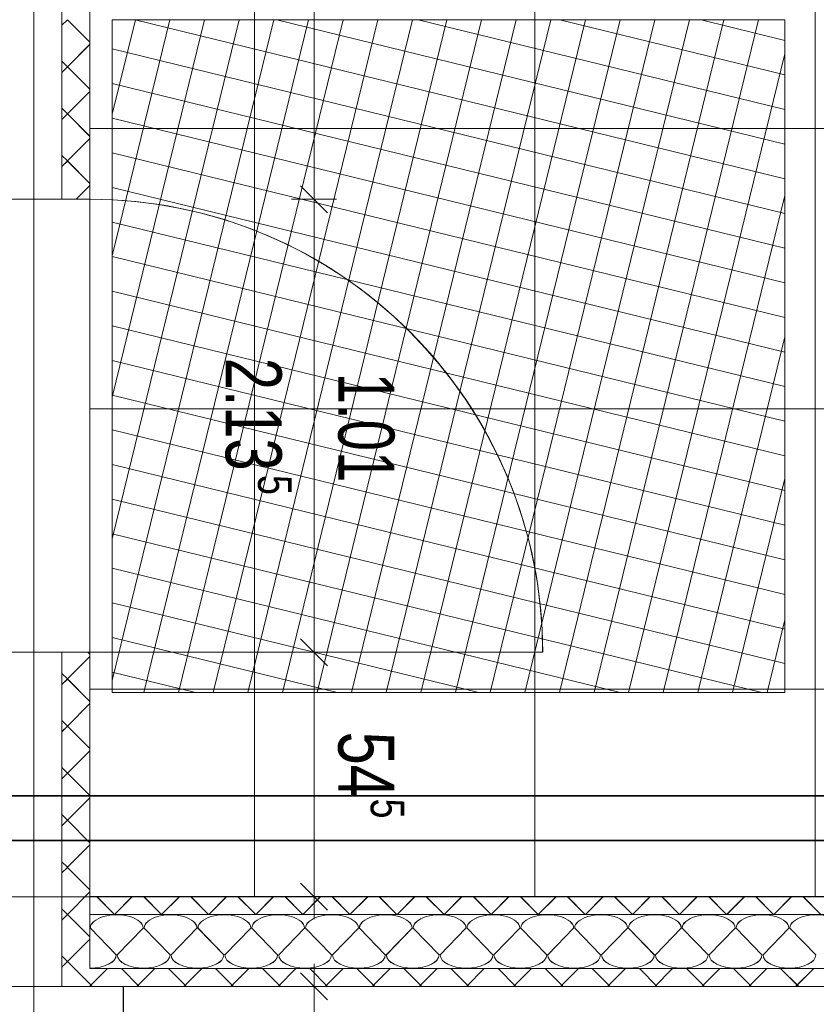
# Model space of a CAD drawing. Extents: x 229 to 926, y 37 to 878.
# Tile 43 of 194: x 552 to 588, y 165 to 208. Entities that reach past the tile are written whole.
import ezdxf
from ezdxf.lldxf.tags import DXFTag

# ---------------------------------------------------------------- set-up
doc = ezdxf.new("R2010")
doc.units = 0
doc.layers.get('0').update_dxf_attribs({"lineweight": 13})
for name, color, linetype, lineweight, true_color, plot in [('A_BI_Aussenwand', 5, 'Continuous', 18, 0x0000ff, False), ('A_BI_Innenwand', 7, 'Continuous', 18, 0x80ff80, False), ('A_BI_Tuer', 7, 'Continuous', 18, 0xbdbbbb, False)]:
    doc.layers.add(name, color=color, linetype=linetype, lineweight=lineweight, true_color=true_color, plot=plot)
for name, color, linetype, lineweight in [('Axen', 7, 'Continuous', 25), ('Axen-A03ENJ5PI0', 7, 'Continuous', 25), ('Bewegungsfläche', 7, 'Continuous', 25), ('Deckenspiegel', 7, 'Continuous', 25), ('Fullfläche', 7, 'Continuous', 25), ('Fullfläche-A03ENJ5QI0', 7, 'Continuous', 25), ('Maßlinien', 7, 'Continuous', 25), ('Maßlinien-A03ENJ5WI0', 7, 'Continuous', 25), ('Türen', 7, 'Continuous', 25), ('Türen-A03ENJ5UI0', 7, 'Continuous', 25), ('Wände', 7, 'Continuous', 25), ('Wände-A03ENJ5VI0', 7, 'Continuous', 25)]:
    doc.layers.add(name, color=color, linetype=linetype, lineweight=lineweight)
doc.layers.add('H_BI_Ruecklauf', color=5, linetype='fein_strichliert', lineweight=35, true_color=0x0000ff)
doc.layers.add('H_BI_Vorlauf', color=7, linetype='Continuous', lineweight=35, true_color=0xed0e24)
doc.styles.get("Standard").update_dxf_attribs({"font": 'arial.ttf'})
tags = doc.linetypes.add('ALL_S25', pattern=[0.001, 0, -0.001]).pattern_tags.tags
tags[6:7] = [DXFTag(74, 4), DXFTag(75, 0), DXFTag(340, '0'), DXFTag(46, 1.0), DXFTag(50, 0.0), DXFTag(44, 0.0), DXFTag(45, 0.0)]
tags[4:5] = [DXFTag(74, 4), DXFTag(75, 0), DXFTag(340, '0'), DXFTag(46, 1.0), DXFTag(50, 0.0), DXFTag(44, 0.0), DXFTag(45, 0.0)]
tags = doc.linetypes.add('ALL_S25-A03ENJ5XI0', pattern=[0.001, 0, -0.001]).pattern_tags.tags
tags[6:7] = [DXFTag(74, 4), DXFTag(75, 0), DXFTag(340, '0'), DXFTag(46, 1.0), DXFTag(50, 0.0), DXFTag(44, 0.0), DXFTag(45, 0.0)]
tags[4:5] = [DXFTag(74, 4), DXFTag(75, 0), DXFTag(340, '0'), DXFTag(46, 1.0), DXFTag(50, 0.0), DXFTag(44, 0.0), DXFTag(45, 0.0)]
tags = doc.linetypes.add('fein_strichliert', pattern=[4, 1, -2, 1]).pattern_tags.tags
tags[8:9] = [DXFTag(74, 4), DXFTag(75, 0), DXFTag(340, '0'), DXFTag(46, 0.0), DXFTag(50, 0.0), DXFTag(44, 0.0), DXFTag(45, 0.0)]
tags[6:7] = [DXFTag(74, 4), DXFTag(75, 0), DXFTag(340, '0'), DXFTag(46, 0.0), DXFTag(50, 0.0), DXFTag(44, 0.0), DXFTag(45, 0.0)]
tags[4:5] = [DXFTag(74, 4), DXFTag(75, 0), DXFTag(340, '0'), DXFTag(46, 0.0), DXFTag(50, 0.0), DXFTag(44, 0.0), DXFTag(45, 0.0)]
tags = doc.linetypes.add('PUNKT2_S9', pattern=[0.001, 0, -0.001]).pattern_tags.tags
tags[6:7] = [DXFTag(74, 4), DXFTag(75, 0), DXFTag(340, '0'), DXFTag(46, 1.0), DXFTag(50, 0.0), DXFTag(44, 0.0), DXFTag(45, 0.0)]
tags[4:5] = [DXFTag(74, 4), DXFTag(75, 0), DXFTag(340, '0'), DXFTag(46, 1.0), DXFTag(50, 0.0), DXFTag(44, 0.0), DXFTag(45, 0.0)]
tags = doc.linetypes.add('PUNKT2_S9-A03ENJ5YI0', pattern=[0.001, 0, -0.001]).pattern_tags.tags
tags[6:7] = [DXFTag(74, 4), DXFTag(75, 0), DXFTag(340, '0'), DXFTag(46, 1.0), DXFTag(50, 0.0), DXFTag(44, 0.0), DXFTag(45, 0.0)]
tags[4:5] = [DXFTag(74, 4), DXFTag(75, 0), DXFTag(340, '0'), DXFTag(46, 1.0), DXFTag(50, 0.0), DXFTag(44, 0.0), DXFTag(45, 0.0)]

# ---------------------------------------------------------------- blocks, each defined once
blk = doc.blocks.new('Referenz-A03ENJ5LI0', base_point=(255.728, 65.704))
at = {"layer": 'Axen', "color": 0, "linetype": 'ALL_S25', "lineweight": -2, "ltscale": 0.13}
for p, q in [((552.834, 66.032), (552.834, 801.546)), ((735.547, 165.346), (301.622, 165.346))]:
    blk.add_line(p, q, dxfattribs=at)
at = {"layer": 'Bewegungsfläche', "color": 0, "lineweight": -2}
for p, q in [((556.334, 204.237), (557.364, 208.446)), ((556.334, 197.926), (558.908, 208.446)), ((556.334, 191.615), (560.452, 208.446)), ((556.334, 185.303), (561.996, 208.446)), ((556.334, 178.992), (563.541, 208.446)), ((556.334, 208.446), (586.334, 208.446)), ((556.334, 178.446), (556.334, 208.446)), ((557.359, 208.446), (586.334, 201.356)), ((557.744, 178.446), (565.085, 208.446)), ((559.289, 178.446), (566.629, 208.446)), ((560.833, 178.446), (568.173, 208.446)), ((562.377, 178.446), (569.718, 208.446)), ((563.67, 208.446), (586.334, 202.9)), ((563.921, 178.446), (571.262, 208.446)), ((565.466, 178.446), (572.806, 208.446)), ((567.01, 178.446), (574.35, 208.446)), ((568.554, 178.446), (575.895, 208.446)), ((569.981, 208.446), (586.334, 204.445)), ((570.098, 178.446), (577.439, 208.446)), ((571.643, 178.446), (578.983, 208.446)), ((573.187, 178.446), (580.527, 208.446)), ((574.731, 178.446), (582.072, 208.446)), ((576.275, 178.446), (583.616, 208.446)), ((576.292, 208.446), (586.334, 205.989)), ((577.82, 178.446), (585.16, 208.446)), ((582.603, 208.446), (586.334, 207.533)), ((586.334, 208.446), (586.334, 178.446)), ((556.334, 207.152), (586.334, 199.812)), ((579.364, 178.446), (586.334, 206.931)), ((556.334, 205.608), (586.334, 198.268)), ((556.334, 204.064), (586.334, 196.723)), ((556.334, 202.52), (586.334, 195.179)), ((556.334, 200.975), (586.334, 193.635)), ((580.908, 178.446), (586.334, 200.62)), ((556.334, 199.431), (586.334, 192.091)), ((556.334, 197.887), (586.334, 190.546)), ((556.334, 196.343), (586.334, 189.002)), ((556.334, 194.798), (586.334, 187.458)), ((582.452, 178.446), (586.334, 194.309)), ((556.334, 193.254), (586.334, 185.914)), ((556.334, 191.71), (586.334, 184.369)), ((556.334, 190.166), (586.334, 182.825)), ((556.334, 188.621), (586.334, 181.281)), ((583.997, 178.446), (586.334, 187.997)), ((556.334, 187.077), (586.334, 179.737)), ((556.334, 185.533), (585.297, 178.446)), ((556.334, 183.989), (578.986, 178.446)), ((556.334, 182.445), (572.675, 178.446)), ((585.541, 178.446), (586.334, 181.687)), ((556.334, 180.9), (566.364, 178.446)), ((556.334, 179.356), (560.053, 178.446)), ((586.334, 178.446), (556.334, 178.446))]:
    blk.add_line(p, q, dxfattribs=at)
at = {"layer": 'Fullfläche', "color": 0, "lineweight": -2}
for p, q in [((554.084, 208.205), (554.331, 208.452)), ((554.333, 208.452), (555.334, 207.452)), ((554.333, 206.356), (555.334, 207.355)), ((554.084, 206.603), (554.331, 206.356)), ((554.084, 206.105), (554.331, 206.352)), ((554.333, 206.352), (555.334, 205.352)), ((554.333, 204.256), (555.334, 205.255)), ((554.084, 204.503), (554.331, 204.256)), ((554.084, 204.004), (554.331, 204.252)), ((554.333, 204.252), (555.334, 203.252)), ((554.333, 202.156), (555.334, 203.155)), ((554.084, 202.403), (554.331, 202.156)), ((554.084, 201.904), (554.331, 202.152)), ((554.333, 202.152), (555.334, 201.152)), ((554.724, 200.446), (555.334, 201.055)), ((554.333, 179.056), (555.334, 180.055)), ((555.24, 180.246), (555.334, 180.153)), ((554.084, 179.303), (554.331, 179.056)), ((554.084, 178.804), (554.331, 179.052)), ((554.333, 179.052), (555.334, 178.052)), ((554.333, 176.956), (555.334, 177.955)), ((554.084, 177.203), (554.331, 176.956)), ((554.084, 176.704), (554.331, 176.952)), ((554.333, 176.952), (555.334, 175.952)), ((554.334, 174.856), (555.334, 175.855)), ((554.084, 175.103), (554.331, 174.856)), ((554.084, 174.604), (554.331, 174.852)), ((554.334, 174.852), (555.334, 173.853)), ((554.334, 172.756), (555.334, 173.755)), ((554.084, 173.003), (554.331, 172.756)), ((554.084, 172.504), (554.331, 172.752)), ((554.334, 172.752), (555.334, 171.753)), ((554.334, 170.656), (555.334, 171.655)), ((554.084, 170.903), (554.332, 170.656)), ((554.084, 170.404), (554.332, 170.652)), ((554.334, 170.652), (555.334, 169.653)), ((554.334, 168.556), (555.334, 169.555)), ((556.432, 168.554), (555.64, 169.346)), ((556.436, 168.554), (557.227, 169.346)), ((558.532, 168.554), (557.74, 169.346)), ((558.536, 168.554), (559.327, 169.346)), ((560.632, 168.554), (559.84, 169.346)), ((560.636, 168.554), (561.427, 169.346)), ((562.731, 168.554), (561.94, 169.346)), ((562.736, 168.554), (563.527, 169.346)), ((564.831, 168.554), (564.04, 169.346)), ((564.836, 168.554), (565.627, 169.346)), ((566.931, 168.554), (566.14, 169.346)), ((566.936, 168.554), (567.727, 169.346)), ((569.031, 168.554), (568.24, 169.346)), ((569.036, 168.554), (569.827, 169.346)), ((571.131, 168.554), (570.34, 169.346)), ((571.136, 168.554), (571.927, 169.346)), ((573.232, 168.554), (572.44, 169.346)), ((573.236, 168.554), (574.027, 169.346)), ((575.332, 168.554), (574.54, 169.346)), ((575.336, 168.554), (576.127, 169.346)), ((577.432, 168.554), (576.64, 169.346)), ((577.436, 168.554), (578.227, 169.346)), ((579.532, 168.554), (578.74, 169.346)), ((579.536, 168.554), (580.327, 169.346)), ((581.632, 168.554), (580.84, 169.346)), ((581.636, 168.554), (582.427, 169.346)), ((583.731, 168.554), (582.94, 169.346)), ((583.736, 168.554), (584.527, 169.346)), ((585.831, 168.554), (585.04, 169.346)), ((585.836, 168.554), (586.627, 169.346)), ((587.931, 168.554), (587.14, 169.346)), ((554.084, 168.803), (554.332, 168.556)), ((554.084, 168.304), (554.332, 168.552)), ((554.334, 168.552), (555.334, 167.553)), ((556.426, 168.546), (556.432, 168.552)), ((556.441, 168.546), (556.436, 168.552)), ((558.526, 168.546), (558.532, 168.552)), ((558.541, 168.546), (558.536, 168.552)), ((560.626, 168.546), (560.632, 168.552)), ((560.641, 168.546), (560.636, 168.552)), ((562.726, 168.546), (562.731, 168.552)), ((562.741, 168.546), (562.736, 168.552)), ((564.826, 168.546), (564.831, 168.552)), ((564.841, 168.546), (564.836, 168.552)), ((566.926, 168.546), (566.931, 168.552)), ((566.941, 168.546), (566.936, 168.552)), ((569.026, 168.546), (569.031, 168.552)), ((569.041, 168.546), (569.036, 168.552)), ((571.126, 168.546), (571.131, 168.552)), ((571.141, 168.546), (571.136, 168.552)), ((573.226, 168.546), (573.232, 168.552)), ((573.241, 168.546), (573.236, 168.552)), ((575.326, 168.546), (575.332, 168.552)), ((575.341, 168.546), (575.336, 168.552)), ((577.426, 168.546), (577.432, 168.552)), ((577.441, 168.546), (577.436, 168.552)), ((579.526, 168.546), (579.532, 168.552)), ((579.541, 168.546), (579.536, 168.552)), ((581.626, 168.546), (581.632, 168.552)), ((581.641, 168.546), (581.636, 168.552)), ((583.726, 168.546), (583.731, 168.552)), ((583.742, 168.546), (583.736, 168.552)), ((585.826, 168.546), (585.831, 168.552)), ((585.841, 168.546), (585.836, 168.552)), ((555.358, 167.946), (556.51, 166.746)), ((556.558, 166.746), (557.71, 167.946)), ((557.758, 167.946), (558.91, 166.746)), ((558.958, 166.746), (560.11, 167.946)), ((560.158, 167.946), (561.31, 166.746)), ((561.358, 166.746), (562.51, 167.946)), ((562.558, 167.946), (563.71, 166.746)), ((563.758, 166.746), (564.91, 167.946)), ((564.958, 167.946), (566.11, 166.746)), ((566.158, 166.746), (567.31, 167.946)), ((567.358, 167.946), (568.51, 166.746)), ((568.558, 166.746), (569.71, 167.946)), ((569.758, 167.946), (570.91, 166.746)), ((570.958, 166.746), (572.11, 167.946)), ((572.158, 167.946), (573.31, 166.746)), ((573.358, 166.746), (574.51, 167.946)), ((574.558, 167.946), (575.71, 166.746)), ((575.758, 166.746), (576.91, 167.946)), ((576.958, 167.946), (578.11, 166.746)), ((578.158, 166.746), (579.31, 167.946)), ((579.358, 167.946), (580.51, 166.746)), ((580.558, 166.746), (581.71, 167.946)), ((581.758, 167.946), (582.91, 166.746)), ((582.958, 166.746), (584.11, 167.946)), ((584.158, 167.946), (585.31, 166.746)), ((585.358, 166.746), (586.51, 167.946)), ((586.558, 167.946), (587.71, 166.746)), ((554.334, 166.456), (555.334, 167.455)), ((554.084, 166.703), (554.332, 166.456)), ((554.084, 166.204), (554.332, 166.452)), ((554.334, 166.452), (555.334, 165.453)), ((555.333, 165.352), (556.126, 166.146)), ((557.54, 165.346), (556.741, 166.146)), ((557.427, 165.346), (558.226, 166.146)), ((559.64, 165.346), (558.841, 166.146)), ((559.527, 165.346), (560.326, 166.146)), ((561.74, 165.346), (560.941, 166.146)), ((561.627, 165.346), (562.426, 166.146)), ((563.84, 165.346), (563.041, 166.146)), ((563.727, 165.346), (564.526, 166.146)), ((565.94, 165.346), (565.141, 166.146)), ((565.827, 165.346), (566.626, 166.146)), ((568.04, 165.346), (567.241, 166.146)), ((567.927, 165.346), (568.726, 166.146)), ((570.14, 165.346), (569.341, 166.146)), ((570.027, 165.346), (570.826, 166.146)), ((572.24, 165.346), (571.441, 166.146)), ((572.127, 165.346), (572.926, 166.146)), ((574.34, 165.346), (573.541, 166.146)), ((574.227, 165.346), (575.026, 166.146)), ((576.44, 165.346), (575.641, 166.146)), ((576.327, 165.346), (577.126, 166.146)), ((578.54, 165.346), (577.741, 166.146)), ((578.427, 165.346), (579.226, 166.146)), ((580.64, 165.346), (579.841, 166.146)), ((580.527, 165.346), (581.326, 166.146)), ((582.74, 165.346), (581.941, 166.146)), ((582.627, 165.346), (583.426, 166.146)), ((584.84, 165.346), (584.041, 166.146)), ((584.727, 165.346), (585.526, 166.146)), ((586.94, 165.346), (586.141, 166.146)), ((586.827, 165.346), (587.626, 166.146)), ((555.325, 165.346), (555.334, 165.355)), ((555.44, 165.346), (555.333, 165.453))]:
    blk.add_line(p, q, dxfattribs=at)
for centre, start_param, end_param in [((556.534, 167.946), 0, 3.141593), ((558.934, 167.946), 0, 3.141593), ((561.334, 167.946), 0, 3.141593), ((563.734, 167.946), 0, 3.141593), ((566.134, 167.946), 0, 3.141593), ((568.534, 167.946), 0, 3.141593), ((570.934, 167.946), 0, 3.141593), ((573.334, 167.946), 0, 3.141593), ((575.734, 167.946), 0, 3.141593), ((578.134, 167.946), 0, 3.141593), ((580.534, 167.946), 0, 3.141593), ((582.934, 167.946), 0, 3.141593), ((585.334, 167.946), 0, 3.141593), ((587.734, 167.946), 0, 3.141593), ((555.334, 166.746), 4.712389, 6.283185), ((557.734, 166.746), 3.141593, 4.712389), ((557.734, 166.746), 4.712389, 6.283185), ((560.134, 166.746), 3.141593, 4.712389), ((560.134, 166.746), 4.712389, 6.283185), ((562.534, 166.746), 3.141593, 4.712389), ((562.534, 166.746), 4.712389, 6.283185), ((564.934, 166.746), 3.141593, 4.712389), ((564.934, 166.746), 4.712389, 6.283185), ((567.334, 166.746), 3.141593, 4.712389), ((567.334, 166.746), 4.712389, 6.283185), ((569.734, 166.746), 3.141593, 4.712389), ((569.734, 166.746), 4.712389, 6.283185), ((572.134, 166.746), 3.141593, 4.712389), ((572.134, 166.746), 4.712389, 6.283185), ((574.534, 166.746), 3.141593, 4.712389), ((574.534, 166.746), 4.712389, 6.283185), ((576.934, 166.746), 3.141593, 4.712389), ((576.934, 166.746), 4.712389, 6.283185), ((579.334, 166.746), 3.141593, 4.712389), ((579.334, 166.746), 4.712389, 6.283185), ((581.734, 166.746), 3.141593, 4.712389), ((581.734, 166.746), 4.712389, 6.283185), ((584.134, 166.746), 3.141593, 4.712389), ((584.134, 166.746), 4.712389, 6.283185), ((586.534, 166.746), 3.141593, 4.712389), ((586.534, 166.746), 4.712389, 6.283185)]:
    blk.add_ellipse(centre, major_axis=(1.176, 0), ratio=0.5, start_param=start_param, end_param=end_param, dxfattribs=at)
at = {"layer": 'Maßlinien', "color": 0, "lineweight": -2}
for p, q in [((565.334, 290.604), (565.334, 200.446)), ((564.734, 201.046), (565.934, 199.846)), ((565.334, 200.446), (564.334, 200.446)), ((565.334, 200.446), (566.334, 200.446)), ((565.334, 200.446), (565.334, 180.246)), ((564.734, 180.846), (565.934, 179.646)), ((565.334, 180.246), (564.334, 180.246)), ((565.334, 180.246), (566.334, 180.246)), ((565.334, 180.246), (565.334, 169.346)), ((564.734, 169.946), (565.934, 168.746)), ((565.334, 169.346), (564.334, 169.346)), ((565.334, 169.346), (566.334, 169.346)), ((565.334, 169.346), (565.334, 168.346)), ((565.334, 165.346), (565.334, 166.346)), ((565.934, 164.746), (564.734, 165.946)), ((565.334, 165.346), (564.334, 165.346)), ((565.334, 165.346), (566.334, 165.346)), ((565.334, 152.846), (565.334, 165.346))]:
    blk.add_line(p, q, dxfattribs=at)
at = {"layer": 'Türen', "color": 0, "linetype": 'PUNKT2_S9', "lineweight": -2, "ltscale": 0.13}
blk.add_line((555.334, 180.246), (555.334, 200.446), dxfattribs=at)
at = {"layer": 'Türen', "color": 0, "lineweight": -2}
blk.add_line((555.334, 180.246), (575.534, 180.246), dxfattribs=at)
blk.add_ellipse((555.334, 180.246), major_axis=(20.2, 0), ratio=1, start_param=0, end_param=1.570797, dxfattribs=at)
at = {"layer": 'Wände', "color": 0, "lineweight": -2}
for p, q in [((554.084, 200.446), (554.084, 414.082)), ((552.834, 200.446), (552.834, 400.446)), ((555.334, 265.346), (555.334, 200.446)), ((550.334, 200.446), (555.334, 200.446)), ((550.334, 180.246), (555.334, 180.246)), ((552.834, 165.346), (552.834, 180.246)), ((554.084, 180.246), (554.084, 165.346)), ((555.334, 180.246), (555.334, 178.246)), ((555.334, 178.246), (555.334, 166.146)), ((555.334, 169.346), (670.034, 169.346)), ((670.034, 168.547), (555.334, 168.546)), ((555.334, 166.146), (673.234, 166.147)), ((549.334, 165.346), (674.034, 165.346)), ((556.834, 152.846), (556.834, 165.346))]:
    blk.add_line(p, q, dxfattribs=at)
at = {"layer": 'Maßlinien', "color": 0, "lineweight": -2, "attachment_point": 1, "rotation": 270}
for s, insert, char_height in [('{\\W0.74;\\fArial;2.13}', (563.891, 193.376), 2.5), ('{\\W0.72;\\fArial;1.01}', (568.916, 192.714), 2.5), ('{\\W0.76;\\fArial;5}', (564.334, 188.148), 1.5), ('{\\W0.76;\\fArial;54}', (568.916, 176.706), 2.5), ('{\\W0.76;\\fArial;5}', (569.359, 173.718), 1.5)]:
    blk.add_mtext(s, dxfattribs=dict(at, insert=insert, char_height=char_height))
blk = doc.blocks.new('Referenz-A03ENJ62I0', base_point=(255.728, 65.706))
at = {"layer": 'Axen-A03ENJ5PI0', "color": 0, "linetype": 'ALL_S25-A03ENJ5XI0', "lineweight": -2, "ltscale": 0.13}
for p, q in [((552.833, 66.032), (552.833, 801.546)), ((735.547, 165.347), (301.622, 165.347))]:
    blk.add_line(p, q, dxfattribs=at)
at = {"layer": 'Deckenspiegel', "color": 0, "lineweight": -2}
for p, q in [((555.333, 412.847), (555.333, 169.347)), ((562.683, 412.847), (562.683, 169.348)), ((575.183, 412.847), (575.183, 169.348)), ((587.683, 412.847), (587.683, 169.348)), ((670.033, 203.598), (555.333, 203.597)), ((670.033, 191.098), (555.333, 191.097)), ((670.033, 178.598), (555.333, 178.597)), ((555.333, 169.347), (670.034, 169.348))]:
    blk.add_line(p, q, dxfattribs=at)
at = {"layer": 'Fullfläche-A03ENJ5QI0', "color": 0, "lineweight": -2}
for p, q in [((554.083, 208.206), (554.331, 208.453)), ((554.333, 208.453), (555.333, 207.453)), ((554.333, 206.357), (555.333, 207.357)), ((554.083, 206.604), (554.331, 206.357)), ((554.083, 206.106), (554.331, 206.353)), ((554.333, 206.353), (555.333, 205.354)), ((554.333, 204.257), (555.333, 205.257)), ((554.083, 204.504), (554.331, 204.257)), ((554.083, 204.006), (554.331, 204.253)), ((554.333, 204.253), (555.333, 203.254)), ((554.333, 202.157), (555.333, 203.156)), ((554.083, 202.404), (554.331, 202.157)), ((554.083, 201.906), (554.331, 202.153)), ((554.333, 202.153), (555.333, 201.154)), ((554.723, 200.447), (555.333, 201.056)), ((554.333, 179.057), (555.333, 180.056)), ((555.24, 180.247), (555.333, 180.154)), ((554.083, 179.305), (554.331, 179.057)), ((554.083, 178.805), (554.331, 179.053)), ((554.333, 179.053), (555.333, 178.054)), ((554.333, 176.957), (555.333, 177.956)), ((554.083, 177.205), (554.331, 176.957)), ((554.083, 176.705), (554.331, 176.953)), ((554.333, 176.953), (555.333, 175.954)), ((554.333, 174.857), (555.333, 175.856)), ((554.083, 175.105), (554.331, 174.857)), ((554.083, 174.605), (554.331, 174.853)), ((554.333, 174.853), (555.333, 173.854)), ((554.333, 172.757), (555.333, 173.756)), ((554.083, 173.005), (554.331, 172.757)), ((554.083, 172.505), (554.331, 172.753)), ((554.333, 172.753), (555.333, 171.754)), ((554.333, 170.657), (555.333, 171.656)), ((554.083, 170.905), (554.331, 170.657)), ((554.083, 170.405), (554.331, 170.653)), ((554.333, 170.653), (555.333, 169.654)), ((554.333, 168.557), (555.333, 169.556)), ((556.431, 168.555), (555.64, 169.347)), ((556.435, 168.555), (557.227, 169.347)), ((558.531, 168.555), (557.74, 169.347)), ((558.535, 168.555), (559.327, 169.347)), ((560.631, 168.555), (559.84, 169.347)), ((560.635, 168.555), (561.427, 169.347)), ((562.731, 168.555), (561.94, 169.347)), ((562.735, 168.555), (563.527, 169.347)), ((564.831, 168.555), (564.04, 169.347)), ((564.835, 168.555), (565.627, 169.347)), ((566.931, 168.555), (566.14, 169.347)), ((566.935, 168.555), (567.727, 169.347)), ((569.031, 168.555), (568.24, 169.347)), ((569.035, 168.555), (569.827, 169.347)), ((571.131, 168.555), (570.34, 169.347)), ((571.135, 168.555), (571.927, 169.347)), ((573.231, 168.555), (572.44, 169.347)), ((573.235, 168.555), (574.027, 169.347)), ((575.331, 168.555), (574.54, 169.347)), ((575.335, 168.555), (576.127, 169.347)), ((577.431, 168.555), (576.64, 169.347)), ((577.435, 168.555), (578.227, 169.347)), ((579.531, 168.555), (578.74, 169.347)), ((579.535, 168.555), (580.327, 169.347)), ((581.631, 168.555), (580.84, 169.347)), ((581.635, 168.555), (582.427, 169.347)), ((583.731, 168.555), (582.94, 169.347)), ((583.735, 168.555), (584.527, 169.347)), ((585.831, 168.555), (585.04, 169.347)), ((585.835, 168.555), (586.627, 169.347)), ((587.931, 168.555), (587.14, 169.348)), ((554.083, 168.805), (554.331, 168.557)), ((554.083, 168.305), (554.331, 168.553)), ((554.333, 168.553), (555.333, 167.554)), ((556.425, 168.547), (556.431, 168.553)), ((556.441, 168.547), (556.435, 168.553)), ((558.525, 168.547), (558.531, 168.553)), ((558.541, 168.547), (558.535, 168.553)), ((560.625, 168.547), (560.631, 168.553)), ((560.641, 168.547), (560.635, 168.553)), ((562.725, 168.547), (562.731, 168.553)), ((562.741, 168.547), (562.735, 168.553)), ((564.825, 168.547), (564.831, 168.553)), ((564.841, 168.547), (564.835, 168.553)), ((566.925, 168.547), (566.931, 168.553)), ((566.941, 168.547), (566.935, 168.553)), ((569.025, 168.547), (569.031, 168.553)), ((569.041, 168.547), (569.035, 168.553)), ((571.125, 168.547), (571.131, 168.553)), ((571.141, 168.547), (571.135, 168.553)), ((573.225, 168.547), (573.231, 168.553)), ((573.241, 168.547), (573.235, 168.553)), ((575.325, 168.547), (575.331, 168.553)), ((575.341, 168.547), (575.335, 168.553)), ((577.425, 168.547), (577.431, 168.553)), ((577.441, 168.547), (577.435, 168.553)), ((579.525, 168.547), (579.531, 168.553)), ((579.541, 168.547), (579.535, 168.553)), ((581.625, 168.547), (581.631, 168.553)), ((581.641, 168.547), (581.635, 168.553)), ((583.725, 168.547), (583.731, 168.553)), ((583.741, 168.547), (583.735, 168.553)), ((585.825, 168.547), (585.831, 168.553)), ((585.841, 168.547), (585.835, 168.553)), ((555.357, 167.947), (556.509, 166.747)), ((556.557, 166.747), (557.709, 167.947)), ((557.757, 167.947), (558.909, 166.747)), ((558.957, 166.747), (560.109, 167.947)), ((560.157, 167.947), (561.309, 166.747)), ((561.357, 166.747), (562.509, 167.947)), ((562.557, 167.947), (563.709, 166.747)), ((563.757, 166.747), (564.909, 167.947)), ((564.957, 167.947), (566.109, 166.747)), ((566.157, 166.747), (567.309, 167.947)), ((567.357, 167.947), (568.509, 166.747)), ((568.557, 166.747), (569.709, 167.948)), ((569.757, 167.948), (570.909, 166.747)), ((570.957, 166.747), (572.109, 167.948)), ((572.157, 167.948), (573.309, 166.747)), ((573.357, 166.747), (574.509, 167.948)), ((574.557, 167.948), (575.709, 166.747)), ((575.757, 166.747), (576.909, 167.948)), ((576.957, 167.948), (578.109, 166.747)), ((578.157, 166.747), (579.309, 167.948)), ((579.357, 167.948), (580.509, 166.747)), ((580.557, 166.747), (581.709, 167.948)), ((581.757, 167.948), (582.909, 166.747)), ((582.957, 166.747), (584.109, 167.948)), ((584.157, 167.948), (585.309, 166.747)), ((585.357, 166.747), (586.509, 167.948)), ((586.557, 167.948), (587.709, 166.748)), ((554.333, 166.457), (555.333, 167.456)), ((554.083, 166.705), (554.331, 166.457)), ((554.083, 166.205), (554.331, 166.453)), ((554.333, 166.453), (555.333, 165.454)), ((555.333, 165.354), (556.126, 166.147)), ((557.54, 165.347), (556.741, 166.147)), ((557.427, 165.347), (558.226, 166.147)), ((559.64, 165.347), (558.841, 166.147)), ((559.527, 165.347), (560.326, 166.147)), ((561.74, 165.347), (560.941, 166.147)), ((561.626, 165.347), (562.426, 166.147)), ((563.84, 165.347), (563.041, 166.147)), ((563.727, 165.347), (564.526, 166.147)), ((565.94, 165.347), (565.141, 166.147)), ((565.826, 165.347), (566.626, 166.147)), ((568.04, 165.347), (567.241, 166.147)), ((567.926, 165.347), (568.726, 166.147)), ((570.14, 165.347), (569.341, 166.147)), ((570.026, 165.347), (570.826, 166.147)), ((572.24, 165.347), (571.441, 166.147)), ((572.126, 165.347), (572.926, 166.147)), ((574.34, 165.347), (573.541, 166.147)), ((574.226, 165.347), (575.026, 166.147)), ((576.44, 165.347), (575.641, 166.147)), ((576.326, 165.347), (577.126, 166.147)), ((578.54, 165.347), (577.741, 166.147)), ((578.426, 165.347), (579.226, 166.147)), ((580.64, 165.347), (579.841, 166.147)), ((580.526, 165.347), (581.326, 166.147)), ((582.74, 165.347), (581.941, 166.147)), ((582.626, 165.347), (583.426, 166.148)), ((584.84, 165.347), (584.041, 166.148)), ((584.726, 165.347), (585.526, 166.148)), ((586.94, 165.348), (586.141, 166.148)), ((586.826, 165.348), (587.625, 166.148)), ((555.324, 165.347), (555.333, 165.356)), ((555.44, 165.347), (555.333, 165.454))]:
    blk.add_line(p, q, dxfattribs=at)
for centre, start_param, end_param in [((556.533, 167.947), 0, 3.141593), ((558.933, 167.947), 0, 3.141593), ((561.333, 167.947), 0, 3.141593), ((563.733, 167.947), 0, 3.141593), ((566.133, 167.947), 0, 3.141593), ((568.533, 167.947), 0, 3.141593), ((570.933, 167.948), 0, 3.141593), ((573.333, 167.948), 0, 3.141593), ((575.733, 167.948), 0, 3.141593), ((578.133, 167.948), 0, 3.141593), ((580.533, 167.948), 0, 3.141593), ((582.933, 167.948), 0, 3.141593), ((585.333, 167.948), 0, 3.141593), ((587.733, 167.948), 0, 3.141593), ((555.333, 166.747), 4.712389, 6.283185), ((557.733, 166.747), 3.141593, 4.712389), ((557.733, 166.747), 4.712389, 6.283185), ((560.133, 166.747), 3.141593, 4.712389), ((560.133, 166.747), 4.712389, 6.283185), ((562.533, 166.747), 3.141593, 4.712389), ((562.533, 166.747), 4.712389, 6.283185), ((564.933, 166.747), 3.141593, 4.712389), ((564.933, 166.747), 4.712389, 6.283185), ((567.333, 166.747), 3.141593, 4.712389), ((567.333, 166.747), 4.712389, 6.283185), ((569.733, 166.747), 3.141593, 4.712389), ((569.733, 166.747), 4.712389, 6.283185), ((572.133, 166.747), 3.141593, 4.712389), ((572.133, 166.747), 4.712389, 6.283185), ((574.533, 166.747), 3.141593, 4.712389), ((574.533, 166.747), 4.712389, 6.283185), ((576.933, 166.747), 3.141593, 4.712389), ((576.933, 166.747), 4.712389, 6.283185), ((579.333, 166.747), 3.141593, 4.712389), ((579.333, 166.747), 4.712389, 6.283185), ((581.733, 166.747), 3.141593, 4.712389), ((581.733, 166.747), 4.712389, 6.283185), ((584.133, 166.747), 3.141593, 4.712389), ((584.133, 166.747), 4.712389, 6.283185), ((586.533, 166.748), 3.141593, 4.712389), ((586.533, 166.748), 4.712389, 6.283185)]:
    blk.add_ellipse(centre, major_axis=(1.176, 0), ratio=0.5, start_param=start_param, end_param=end_param, dxfattribs=at)
at = {"layer": 'Maßlinien-A03ENJ5WI0', "color": 0, "lineweight": -2}
for p, q in [((565.333, 290.605), (565.333, 200.447)), ((564.733, 201.047), (565.933, 199.847)), ((565.333, 200.447), (564.333, 200.447)), ((565.333, 200.447), (566.333, 200.447)), ((565.333, 200.447), (565.333, 180.247)), ((564.733, 180.847), (565.933, 179.647)), ((565.333, 180.247), (564.333, 180.247)), ((565.333, 180.247), (566.333, 180.247)), ((565.333, 180.247), (565.333, 169.347)), ((564.733, 169.947), (565.933, 168.747)), ((565.333, 169.347), (564.333, 169.347)), ((565.333, 169.347), (566.333, 169.347)), ((565.333, 169.347), (565.333, 168.347)), ((565.333, 165.347), (565.333, 166.347)), ((565.933, 164.747), (564.733, 165.947)), ((565.333, 165.347), (564.333, 165.347)), ((565.333, 165.347), (566.333, 165.347)), ((565.333, 152.847), (565.333, 165.347))]:
    blk.add_line(p, q, dxfattribs=at)
at = {"layer": 'Türen-A03ENJ5UI0', "color": 0, "linetype": 'PUNKT2_S9-A03ENJ5YI0', "lineweight": -2, "ltscale": 0.13}
blk.add_line((555.333, 180.247), (555.333, 200.447), dxfattribs=at)
at = {"layer": 'Türen-A03ENJ5UI0', "color": 0, "lineweight": -2}
blk.add_line((555.333, 180.247), (575.533, 180.247), dxfattribs=at)
blk.add_ellipse((555.333, 180.247), major_axis=(20.2, 0), ratio=1, start_param=0, end_param=1.570797, dxfattribs=at)
at = {"layer": 'Wände-A03ENJ5VI0', "color": 0, "lineweight": -2}
for p, q in [((554.083, 200.447), (554.083, 414.082)), ((552.833, 200.447), (552.833, 400.447)), ((555.333, 265.347), (555.333, 200.447)), ((550.333, 200.447), (555.333, 200.447)), ((550.333, 180.247), (555.333, 180.247)), ((552.833, 165.347), (552.833, 180.247)), ((554.083, 180.247), (554.083, 165.347)), ((555.333, 180.247), (555.333, 178.247)), ((555.333, 178.247), (555.333, 166.147)), ((555.333, 169.347), (670.033, 169.347)), ((670.033, 168.548), (555.333, 168.547)), ((555.333, 166.147), (673.233, 166.148)), ((549.333, 165.347), (674.033, 165.347)), ((556.833, 152.847), (556.833, 165.347))]:
    blk.add_line(p, q, dxfattribs=at)
at = {"layer": 'Maßlinien-A03ENJ5WI0', "color": 0, "lineweight": -2, "attachment_point": 1, "rotation": 270}
for s, insert, char_height in [('{\\W0.74;\\fArial;2.13}', (563.891, 193.378), 2.49999), ('{\\W0.72;\\fArial;1.01}', (568.916, 192.715), 2.49999), ('{\\W0.76;\\fArial;5}', (564.333, 188.149), 1.5), ('{\\W0.76;\\fArial;54}', (568.916, 176.708), 2.49999), ('{\\W0.76;\\fArial;5}', (569.358, 173.719), 1.5)]:
    blk.add_mtext(s, dxfattribs=dict(at, insert=insert, char_height=char_height))
blk = doc.blocks.new('Wand-A03ENJ64I0', base_point=(549.327, 162.844))
at = {"color": 0, "linetype": 'ByBlock', "lineweight": -2, "ltscale": 0.18}
for p, q in [((550.327, 169.344), (549.327, 169.344)), ((552.827, 162.844), (549.327, 162.844))]:
    blk.add_line(p, q, dxfattribs=at)
blk = doc.blocks.new('Wand-A03ENJ66I0', base_point=(550.327, 169.344))
at = {"color": 0, "linetype": 'ByBlock', "lineweight": -2, "ltscale": 0.18}
for p, q in [((555.33, 412.844), (555.327, 200.446)), ((555.327, 180.246), (555.327, 169.344)), ((550.327, 169.344), (555.327, 169.344))]:
    blk.add_line(p, q, dxfattribs=at)
blk = doc.blocks.new('Tür-A03ENJ68I0', base_point=(550.327, 180.246))
at = {"color": 0, "linetype": 'ByBlock', "lineweight": -2, "ltscale": 0.18}
for p, q in [((550.327, 200.446), (555.327, 200.446)), ((575.527, 180.246), (550.327, 180.246))]:
    blk.add_line(p, q, dxfattribs=at)
blk.add_ellipse((555.327, 180.246), major_axis=(20.2, 0), ratio=1, start_param=0, end_param=1.570796, dxfattribs=at)
blk = doc.blocks.new('Wand-A03ENJ7GI0', base_point=(555.327, 165.343))
at = {"color": 0, "linetype": 'ByBlock', "lineweight": -2, "ltscale": 0.18}
for p, q in [((670.033, 169.343), (555.327, 169.343)), ((670.033, 165.343), (556.827, 165.343))]:
    blk.add_line(p, q, dxfattribs=at)
blk = doc.blocks.new('Wand-A03ENJ7KI0', base_point=(552.827, 97.344))
at = {"color": 0, "linetype": 'ByBlock', "lineweight": -2, "ltscale": 0.18}
blk.add_line((556.827, 165.343), (556.827, 150.846), dxfattribs=at)
blk = doc.blocks.new('Mapress Edelstahl Rohr 14401-A03ENJG0I0', base_point=(548.069, 173.846))
at = {"color": 0, "linetype": 'ByBlock', "lineweight": -2, "ltscale": 0.35}
blk.add_line((548.069, 173.846), (664.028, 173.846), dxfattribs=at)
blk = doc.blocks.new('Mapress Edelstahl Rohr 14401-A03ENJGAI0', base_point=(548.694, 171.846))
at = {"color": 0, "linetype": 'ByBlock', "lineweight": -2, "ltscale": 0.35}
blk.add_line((548.694, 171.846), (666.028, 171.846), dxfattribs=at)

msp = doc.modelspace()

# ---------------------------------------------------------------- block references
at = {"color": 251, "lineweight": 13, "ltscale": 0.13, "true_color": 0x606060}
for name, p in [('Referenz-A03ENJ5LI0', (255.728, 65.704)), ('Referenz-A03ENJ62I0', (255.728, 65.706))]:
    msp.add_blockref(name, p, dxfattribs=at)
at = {"layer": 'A_BI_Aussenwand', "ltscale": 0.18}
for name, p in [('Wand-A03ENJ7GI0', (555.327, 165.343)), ('Wand-A03ENJ7KI0', (552.827, 97.344))]:
    msp.add_blockref(name, p, dxfattribs=at)
at = {"layer": 'A_BI_Innenwand', "ltscale": 0.18}
for name, p in [('Wand-A03ENJ66I0', (550.327, 169.344)), ('Wand-A03ENJ64I0', (549.327, 162.844))]:
    msp.add_blockref(name, p, dxfattribs=at)
at = {"layer": 'A_BI_Tuer', "ltscale": 0.18}
msp.add_blockref('Tür-A03ENJ68I0', (550.327, 180.246), dxfattribs=at)
at = {"layer": 'H_BI_Ruecklauf', "ltscale": 0.35}
msp.add_blockref('Mapress Edelstahl Rohr 14401-A03ENJGAI0', (548.694, 171.846), dxfattribs=at)
at = {"layer": 'H_BI_Vorlauf', "ltscale": 0.35}
msp.add_blockref('Mapress Edelstahl Rohr 14401-A03ENJG0I0', (548.069, 173.846), dxfattribs=at)

doc.saveas('drawing.dxf')
